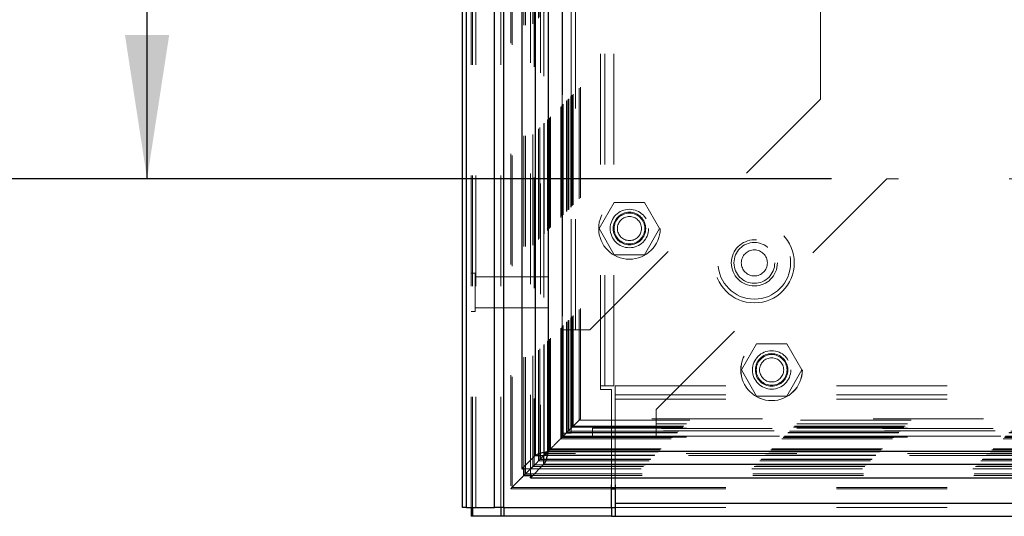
# Model space of a CAD drawing. Header units: inches. Extents: x 0.2 to 10.8, y 0.2 to 8.2.
# Tile 34 of 68: x 2.878 to 3.769, y 3.006 to 3.455. Entities that reach past the tile are written whole.
import ezdxf

# ---------------------------------------------------------------- set-up
doc = ezdxf.new("R2010")
doc.units = ezdxf.units.IN
doc.header["$MEASUREMENT"] = 0
doc.linetypes.add('HIDDEN', pattern=[0.075, 0.05, -0.025])
doc.layers.add('DIMENSIONS', color=140, linetype='Continuous')
doc.styles.add('SLDTEXTSTYLE0', font='TXT', dxfattribs={"width": 0.7})
doc.dimstyles.new('SLDDIMSTYLE0', dxfattribs={"dimtxt": 0.084961, "dimasz": 0.13, "dimexe": 0, "dimexo": 0.0625, "dimgap": 0.02124, "dimtad": 0, "dimtih": 1, "dimtoh": 1, "dimlfac": 9, "dimrnd": 1e-09, "dimzin": 12, "dimdsep": 46, "dimtxsty": 'SLDTEXTSTYLE0', "dimsah": 1, "dimcen": 0.09, "dimadec": 0, "dimazin": 3, "dimtfac": 1, "dimtofl": 0, "dimtmove": 0, "dimatfit": 3, "dimfxl": 0, "dimfrac": 2, "dimtolj": 1, "dimtzin": 12, "dimarcsym": 0})

# ---------------------------------------------------------------- blocks, each defined once
blk = doc.blocks.new('_D_1')
at = {"layer": 'DIMENSIONS'}
for p, q in [((3.61237, 4.85359), (2.86863, 4.85359)), ((2.99363, 4.85359), (2.99363, 4.34419)), ((2.83206, 4.19014), (2.80353, 4.19014)), ((2.80353, 4.19014), (2.80353, 4.05511)), ((3.1552, 4.19014), (3.18373, 4.19014)), ((3.18373, 4.19014), (3.18373, 4.05511)), ((2.80353, 4.05511), (2.83206, 4.05511)), ((3.18373, 4.05511), (3.1552, 4.05511)), ((2.99363, 3.31089), (2.99363, 4.03609)), ((3.61229, 3.31089), (2.86863, 3.31089))]:
    blk.add_line(p, q, dxfattribs=at)
for points in [[(2.99363, 4.85359), (2.97363, 4.72359), (3.01363, 4.72359)], [(2.99363, 3.31089), (3.01363, 3.44089), (2.97363, 3.44089)]]:
    blk.add_solid(points, dxfattribs=at)
at = {"layer": 'DIMENSIONS', "char_height": 0.083333, "attachment_point": 1, "style": 'SLDTEXTSTYLE0'}
for s, insert in [('13.88', (2.83206, 4.31659)), ('352.7', (2.83206, 4.16253))]:
    blk.add_mtext(s, dxfattribs=dict(at, insert=insert))

msp = doc.modelspace()

# ---------------------------------------------------------------- linework, layer by layer
at = {"color": 7, "linetype": 'HIDDEN', "lineweight": 18}
for p, q in [((3.290745, 3.013918), (3.290745, 5.557715)), ((3.286745, 3.013918), (3.286745, 5.163003)), ((3.287916, 3.013918), (3.287916, 5.162339)), ((3.290745, 3.013918), (3.290745, 5.161008)), ((3.313351, 3.013918), (3.313351, 5.150374)), ((3.316179, 3.013918), (3.316179, 5.150029)), ((3.322342, 5.133599), (3.322342, 3.030877)), ((3.323574, 3.032096), (3.323574, 5.132384)), ((3.334245, 3.049647), (3.334245, 5.114833)), ((3.335756, 3.049789), (3.335756, 5.114691)), ((3.340244, 5.115757), (3.340244, 3.048724)), ((3.342514, 3.051036), (3.342514, 5.113444)), ((3.343721, 5.112236), (3.343721, 3.052241)), ((3.347513, 3.056036), (3.347513, 5.108444)), ((3.348599, 3.057121), (3.348599, 5.107359)), ((3.348798, 3.057321), (3.348798, 5.107159)), ((3.349341, 5.106617), (3.349341, 3.057867)), ((3.352357, 5.103644), (3.352357, 3.060836)), ((3.352398, 3.060918), (3.352398, 5.103564)), ((3.352577, 3.061099), (3.352577, 5.103381)), ((3.355669, 3.064191), (3.355669, 5.100289)), ((3.355976, 3.06449), (3.355976, 5.099979)), ((3.356296, 5.099717), (3.356296, 3.064763)), ((3.357405, 3.065928), (3.357405, 5.098552)), ((3.358379, 3.066902), (3.358379, 5.097578)), ((3.367558, 3.076081), (3.367558, 5.0884)), ((3.368669, 3.077192), (3.368669, 5.087288)), ((3.36875, 5.087187), (3.36875, 3.077286)), ((3.368953, 5.086985), (3.368953, 3.077499)), ((3.369225, 5.086733), (3.369225, 3.077747)), ((3.369225, 3.077747), (3.369225, 5.086733)), ((3.36978, 3.078303), (3.36978, 5.086177)), ((3.369844, 3.078343), (3.369844, 5.086121)), ((3.372836, 3.081358), (3.372836, 5.083122)), ((3.372836, 3.081358), (3.372836, 5.083122)), ((3.373157, 3.08168), (3.373157, 5.082801)), ((3.374396, 3.082919), (3.374396, 5.081562)), ((3.37478, 3.083303), (3.37478, 5.081177)), ((3.376748, 3.08525), (3.376748, 5.079232)), ((3.376944, 3.08544), (3.376944, 5.079038)), ((3.377887, 3.086409), (3.377887, 5.078071)), ((3.378917, 3.08744), (3.378917, 5.07704)), ((3.384371, 3.092894), (3.384371, 5.071586)), ((3.385343, 3.093869), (3.385343, 5.070639)), ((3.403522, 3.123807), (3.403522, 5.040584)), ((3.403522, 3.123807), (3.403522, 5.040584)), ((3.407522, 3.123807), (3.407522, 5.040584)), ((3.415522, 3.123807), (3.415522, 5.040584)), ((3.369032, 3.174518), (3.369032, 4.989962)), ((3.377032, 3.174518), (3.377032, 4.989962)), ((3.381032, 3.174518), (3.381032, 4.989962)), ((3.381032, 3.174518), (3.381032, 4.989962)), ((3.602366, 3.382851), (3.602366, 4.781629)), ((3.394032, 3.174518), (3.602366, 3.382851)), ((3.453958, 3.102555), (3.662291, 3.310888)), ((4.672847, 3.310888), (3.662291, 3.310888)), ((3.416035, 3.289666), (3.402371, 3.265999)), ((3.443363, 3.289666), (3.416035, 3.289666)), ((3.457027, 3.265999), (3.443363, 3.289666)), ((3.402371, 3.265999), (3.416035, 3.242333)), ((3.443363, 3.242333), (3.457027, 3.265999)), ((3.416035, 3.242333), (3.443363, 3.242333)), ((3.290217, 3.225723), (3.286745, 3.225723)), ((3.290217, 3.191001), (3.290217, 3.225723)), ((3.356189, 3.222251), (3.290217, 3.222251)), ((3.356189, 3.194473), (3.356189, 3.222251)), ((3.286745, 3.191001), (3.290217, 3.191001)), ((3.290217, 3.194473), (3.356189, 3.194473)), ((3.369032, 3.174518), (3.381032, 3.174518)), ((3.369032, 3.081185), (3.369032, 3.174518)), ((3.377032, 3.081185), (3.377032, 3.174518)), ((3.381032, 3.174518), (3.394032, 3.174518)), ((3.544591, 3.161888), (3.530927, 3.138222)), ((3.571919, 3.161888), (3.544591, 3.161888)), ((3.585582, 3.138222), (3.571919, 3.161888)), ((3.530927, 3.138222), (3.544591, 3.114555)), ((3.571919, 3.114555), (3.585582, 3.138222)), ((3.403522, 3.120473), (3.403522, 3.123807)), ((3.415522, 3.123807), (3.403522, 3.123807)), ((3.413522, 3.120473), (3.403522, 3.120473)), ((3.413522, 3.034364), (3.413522, 3.120473)), ((3.416846, 3.123807), (4.918421, 3.123807)), ((3.416846, 3.123807), (3.416846, 3.111807)), ((3.416846, 3.115807), (4.918421, 3.115807)), ((3.416846, 3.111807), (4.918421, 3.111807)), ((3.416846, 3.111807), (3.416846, 3.034364)), ((3.416846, 3.111807), (4.918421, 3.111807)), ((3.544591, 3.114555), (3.571919, 3.114555)), ((3.453958, 3.089555), (3.453958, 3.102555)), ((3.384371, 3.092894), (3.378917, 3.08744)), ((3.384371, 3.092894), (4.950841, 3.092894)), ((4.949892, 3.093872), (3.385328, 3.093872)), ((4.88118, 3.089555), (3.453958, 3.089555)), ((3.453958, 3.077555), (3.453958, 3.089555)), ((4.88118, 3.089555), (3.453958, 3.089555)), ((3.373157, 3.08168), (3.368669, 3.077192)), ((3.369032, 3.081185), (3.377032, 3.081185)), ((3.372836, 3.081358), (4.962377, 3.081358)), ((3.372836, 3.081358), (4.962377, 3.081358)), ((3.373157, 3.08168), (4.962056, 3.08168)), ((3.37478, 3.083303), (3.374396, 3.082919)), ((3.374396, 3.082919), (4.960817, 3.082919)), ((4.960433, 3.083303), (3.37478, 3.083303)), ((4.958628, 3.085129), (3.376552, 3.085129)), ((4.958555, 3.085188), (3.376649, 3.085188)), ((3.377887, 3.086409), (3.376877, 3.0854)), ((3.378917, 3.08744), (3.377887, 3.086409)), ((3.377887, 3.086409), (4.957326, 3.086409)), ((3.378917, 3.08744), (4.956295, 3.08744)), ((3.396403, 3.077555), (3.396403, 3.085555)), ((3.453958, 3.085555), (3.396403, 3.085555)), ((4.88118, 3.085555), (3.453958, 3.085555)), ((3.368669, 3.077192), (3.367558, 3.076081)), ((3.367558, 3.076081), (4.967655, 3.076081)), ((3.368669, 3.077192), (4.966544, 3.077192)), ((3.368702, 3.077184), (4.966532, 3.077184)), ((3.36889, 3.077404), (4.966309, 3.077404)), ((3.369225, 3.077747), (4.965988, 3.077747)), ((3.369225, 3.077747), (4.965988, 3.077747)), ((4.965464, 3.07832), (3.369736, 3.07832)), ((3.36978, 3.078303), (4.965433, 3.078303)), ((3.453958, 3.077555), (3.396403, 3.077555)), ((4.88118, 3.077555), (3.453958, 3.077555)), ((4.981055, 3.062657), (3.354158, 3.062657)), ((3.355669, 3.064191), (4.979544, 3.064191)), ((3.357405, 3.065928), (3.356087, 3.064609)), ((3.356296, 3.064763), (4.978917, 3.064763)), ((3.358379, 3.066902), (3.357405, 3.065928)), ((3.357405, 3.065928), (4.977808, 3.065928)), ((3.358379, 3.066902), (4.976833, 3.066902)), ((3.347513, 3.056036), (4.987699, 3.056036)), ((3.348599, 3.057121), (4.986614, 3.057121)), ((3.348798, 3.057321), (4.986414, 3.057321)), ((3.349107, 3.057624), (4.986087, 3.057624)), ((4.982957, 3.060792), (3.352259, 3.060792)), ((3.352369, 3.060824), (4.982843, 3.060824)), ((3.352577, 3.061099), (4.982636, 3.061099)), ((3.332891, 3.048724), (3.340244, 3.048724)), ((3.341032, 3.049512), (3.340244, 3.048724)), ((3.340257, 3.048711), (3.341046, 3.0495)), ((3.340257, 3.041387), (3.340257, 3.048711)), ((3.340257, 3.048711), (4.994956, 3.048711)), ((3.342514, 3.051036), (3.340988, 3.049511)), ((3.341324, 3.044278), (4.993889, 3.044278)), ((3.342514, 3.051036), (4.992699, 3.051036)), ((3.343825, 3.052356), (4.991382, 3.052356)), ((3.341181, 3.042767), (4.994031, 3.042767)), ((3.322335, 3.030853), (3.413522, 3.030853)), ((3.325767, 3.034301), (3.323574, 3.032096)), ((3.323574, 3.032096), (3.413522, 3.032096)), ((3.416846, 3.032096), (4.918421, 3.032096)), ((3.416846, 3.030853), (4.918421, 3.030853)), ((3.416846, 3.017918), (4.918421, 3.017918)), ((3.416846, 3.013918), (4.918421, 3.013918))]:
    msp.add_line(p, q, dxfattribs=at)
at = {"color": 7, "linetype": 'Continuous', "lineweight": 25}
for p, q in [((3.278745, 3.013918), (3.278745, 5.163912)), ((3.282259, 3.013918), (3.282259, 5.162339)), ((3.307694, 3.013918), (3.307694, 5.150374)), ((3.316179, 3.013918), (3.316179, 5.150029)), ((3.332366, 5.115757), (3.332366, 3.048724)), ((3.344478, 5.103644), (3.344478, 3.060836)), ((3.356296, 5.099717), (3.356296, 3.064763)), ((3.356087, 3.064609), (3.352335, 3.060858)), ((3.356296, 3.064763), (4.978917, 3.064763)), ((3.344478, 3.060836), (3.332366, 3.048724)), ((3.352357, 3.060836), (3.341032, 3.049512)), ((3.341046, 3.0495), (3.352369, 3.060824)), ((3.344478, 3.060836), (3.352357, 3.060836)), ((3.352369, 3.052945), (3.352369, 3.060824)), ((3.332366, 3.048724), (3.332891, 3.048724)), ((3.334245, 3.042767), (3.334245, 3.049647)), ((3.335756, 3.044278), (3.334245, 3.042767)), ((3.335756, 3.044278), (3.335756, 3.049789)), ((3.340988, 3.049511), (3.335756, 3.044278)), ((3.335756, 3.044278), (3.341324, 3.044278)), ((3.340257, 3.040833), (3.352369, 3.052945)), ((3.352369, 3.052945), (4.982843, 3.052945)), ((3.334245, 3.042767), (3.341181, 3.042767)), ((3.340257, 3.040833), (3.340257, 3.041387)), ((3.340257, 3.040833), (4.994956, 3.040833)), ((3.413522, 3.013918), (3.413522, 3.034364)), ((3.413522, 3.032096), (3.416846, 3.032096)), ((3.413522, 3.030853), (3.416846, 3.030853)), ((3.416846, 3.034364), (3.416846, 3.017918)), ((3.416846, 3.017918), (4.918421, 3.017918)), ((3.416846, 3.017918), (3.416846, 3.005918)), ((3.282259, 3.013918), (3.278745, 3.013918)), ((3.282259, 3.013918), (3.307694, 3.013918)), ((3.286745, 3.013918), (3.286745, 3.005918)), ((3.287915, 3.013918), (3.287915, 3.005918)), ((3.316179, 3.013918), (3.307694, 3.013918)), ((3.31335, 3.013918), (3.31335, 3.005918)), ((3.316175, 3.013918), (3.316175, 3.005918)), ((3.316179, 3.013918), (3.413522, 3.013918)), ((3.413512, 3.013918), (3.413512, 3.005918)), ((3.413522, 3.013918), (3.416846, 3.013918)), ((3.287915, 3.005918), (3.286745, 3.005918)), ((3.31335, 3.005918), (3.287915, 3.005918)), ((3.316175, 3.005918), (3.31335, 3.005918)), ((3.413512, 3.005918), (3.316175, 3.005918)), ((3.413512, 3.005918), (3.416846, 3.005918)), ((3.416846, 3.005918), (4.918421, 3.005918))]:
    msp.add_line(p, q, dxfattribs=at)
at = {"color": 7, "linetype": 'HIDDEN', "lineweight": 18, "flags": 128}
msp.add_lwpolyline([(3.375977, 3.084502), (3.37637, 3.084905), (3.376612, 3.085145), (3.376784, 3.0853), (3.376838, 3.085356), (3.376877, 3.0854), (3.376916, 3.085446), (3.376833, 3.085367), (3.376189, 3.084714), (3.373157, 3.08168), (3.373157, 3.08168)], dxfattribs=at)
at = {"color": 7, "linetype": 'HIDDEN', "lineweight": 18}
for centre, radius in [((3.429699, 3.265999), 0.027778), ((3.429699, 3.265999), 0.017361), ((3.429699, 3.265999), 0.014722), ((3.429699, 3.265999), 0.013889), ((3.429699, 3.265999), 0.010883), ((3.542633, 3.234918), 0.036111), ((3.542633, 3.234918), 0.032778), ((3.542633, 3.234918), 0.032778), ((3.542633, 3.234918), 0.020833), ((3.542633, 3.234918), 0.018444), ((3.542633, 3.234918), 0.011778), ((3.55818, 3.138222), 0.027778), ((3.558255, 3.138222), 0.027778), ((3.558255, 3.138222), 0.017361), ((3.558255, 3.138222), 0.014722), ((3.558255, 3.138222), 0.013889), ((3.558255, 3.138222), 0.010883)]:
    msp.add_circle(centre, radius, dxfattribs=at)
for points, knots in [([(3.37228, 3.080803), (3.372614, 3.081138), (3.374753, 3.083286), (3.377563, 3.086119), (3.379712, 3.088242), (3.380361, 3.088884)], [0, 0, 0, 0, 0.1143044, 0.7325825, 1, 1, 1, 1]), ([(3.384128, 3.092651), (3.38424, 3.092756), (3.384556, 3.093052), (3.384904, 3.093418), (3.385146, 3.093668), (3.385303, 3.093826), (3.385381, 3.093912), (3.385115, 3.093678), (3.384692, 3.093232), (3.384371, 3.092894)], [0, 0, 0, 0, 0.0736502, 0.2084877, 0.2702049, 0.3287454, 0.4334959, 0.5703776, 1, 1, 1, 1]), ([(3.368669, 3.077192), (3.368693, 3.077211), (3.368761, 3.077266), (3.368882, 3.077372), (3.36902, 3.077509), (3.369158, 3.077654), (3.369316, 3.077826), (3.369457, 3.077976), (3.369548, 3.07807), (3.369583, 3.078105), (3.369585, 3.078107), (3.369587, 3.078109), (3.369598, 3.078121), (3.369651, 3.078178), (3.371336, 3.079956), (3.373003, 3.081574), (3.374628, 3.083152)], [0, 0, 0, 0, 0.0159903, 0.0445499, 0.0625985, 0.0827508, 0.1059837, 0.1333492, 0.1485017, 0.1494763, 0.1495373, 0.1495472, 0.150419, 0.155067, 0.1757285, 1, 1, 1, 1]), ([(3.356145, 3.064655), (3.356519, 3.065026), (3.35711, 3.065611), (3.358017, 3.066533), (3.358789, 3.067316), (3.359481, 3.067993), (3.360348, 3.068882), (3.360972, 3.069482), (3.362279, 3.070812), (3.363934, 3.072448), (3.365786, 3.074301), (3.367296, 3.075812), (3.368188, 3.076739), (3.368788, 3.077341), (3.369223, 3.077782), (3.369519, 3.078019), (3.369688, 3.078206), (3.369816, 3.078375), (3.369874, 3.078429), (3.369807, 3.078356), (3.369795, 3.078343)], [0, 0, 0, 0, 0.073645, 0.1162455, 0.1609402, 0.2062671, 0.2348925, 0.3308633, 0.4205448, 0.5688846, 0.7257391, 0.8021152, 0.8424851, 0.8830293, 0.9040875, 0.9208128, 0.9341302, 0.9503523, 0.9913514, 1, 1, 1, 1]), ([(3.368702, 3.077223), (3.368693, 3.077213), (3.368681, 3.0772), (3.368746, 3.077266), (3.368765, 3.077286)], [0, 0, 0, 0, 0.6985513, 1, 1, 1, 1]), ([(3.368967, 3.077499), (3.368939, 3.077473), (3.368846, 3.077387), (3.368864, 3.077384), (3.368921, 3.07745), (3.369014, 3.077538), (3.369047, 3.07757)], [0, 0, 0, 0, 0.2018339, 0.6612039, 0.8761623, 1, 1, 1, 1]), ([(3.348599, 3.057121), (3.348567, 3.05709), (3.348505, 3.057027), (3.348432, 3.056954), (3.348421, 3.056942), (3.348513, 3.057035), (3.348649, 3.057172), (3.348806, 3.057329), (3.349049, 3.057564), (3.349241, 3.057761), (3.349345, 3.057867)], [0, 0, 0, 0, 0.0820921, 0.1652609, 0.3380534, 0.5184586, 0.6098696, 0.7016563, 0.8395693, 1, 1, 1, 1]), ([(3.334172, 3.042694), (3.334712, 3.043228), (3.336285, 3.044787), (3.337916, 3.046431), (3.338988, 3.047511)], [0, 0, 0, 0, 0.3427259, 1, 1, 1, 1]), ([(3.342514, 3.051036), (3.342498, 3.05102), (3.342465, 3.050986), (3.34249, 3.051008), (3.342562, 3.051084), (3.342686, 3.051218), (3.342827, 3.051361), (3.342942, 3.051474), (3.343055, 3.051581), (3.343239, 3.051759), (3.343479, 3.052001), (3.343647, 3.052171), (3.343715, 3.052241)], [0, 0, 0, 0, 0.08543156, 0.17917091, 0.28521458, 0.40326893, 0.52981313, 0.58223157, 0.61667063, 0.72663746, 0.88910387, 1, 1, 1, 1]), ([(3.323574, 3.032096), (3.323259, 3.031781), (3.322835, 3.031357), (3.322446, 3.030955), (3.322322, 3.030849), (3.322329, 3.030852), (3.322375, 3.030888), (3.322427, 3.030936), (3.3225, 3.031011), (3.322626, 3.031147), (3.322948, 3.031479), (3.323404, 3.031933), (3.323761, 3.032286), (3.32391, 3.032434)], [0, 0, 0, 0, 0.3763815, 0.5069441, 0.6074228, 0.6496693, 0.6700491, 0.6899164, 0.7099241, 0.7311927, 0.7799708, 0.9078434, 1, 1, 1, 1])]:
    msp.add_open_spline(points, degree=3, knots=knots, dxfattribs=at)
at = {"color": 7, "linetype": 'Continuous', "lineweight": 25}
for points, knots in [([(3.344478, 3.060836), (3.344721, 3.061163), (3.345206, 3.061491), (3.346602, 3.062145), (3.347513, 3.062472), (3.349652, 3.063127), (3.35088, 3.063454), (3.353504, 3.064109), (3.3549, 3.064436), (3.356296, 3.064763)], [0, 0, 0, 0, 0.25, 0.25, 0.5, 0.5, 0.75, 0.75, 1, 1, 1, 1]), ([(3.356296, 3.064763), (3.356163, 3.06467), (3.355897, 3.064483), (3.355502, 3.064202), (3.355115, 3.063922), (3.35474, 3.063641), (3.35438, 3.063361), (3.354039, 3.06308), (3.353641, 3.06273), (3.353216, 3.062309), (3.352816, 3.061818), (3.352513, 3.061327), (3.352409, 3.061), (3.352357, 3.060836)], [0, 0, 0, 0, 0.071449, 0.142898, 0.214347, 0.285796, 0.357245, 0.428694, 0.500143, 0.6251072, 0.7500715, 0.8750357, 1, 1, 1, 1]), ([(3.356296, 3.064763), (3.355969, 3.063367), (3.355642, 3.061971), (3.354987, 3.059347), (3.35466, 3.058119), (3.354005, 3.05598), (3.353678, 3.055069), (3.353024, 3.053673), (3.352696, 3.053188), (3.352369, 3.052945)], [0, 0, 0, 0, 0.25, 0.25, 0.5, 0.5, 0.75, 0.75, 1, 1, 1, 1]), ([(3.352369, 3.060824), (3.352463, 3.060851), (3.35265, 3.060904), (3.35293, 3.061034), (3.353211, 3.061198), (3.353491, 3.061397), (3.353772, 3.061631), (3.354052, 3.061895), (3.354403, 3.062261), (3.354824, 3.062753), (3.355314, 3.063388), (3.355805, 3.064065), (3.356132, 3.06453), (3.356296, 3.064763)], [0, 0, 0, 0, 0.071449, 0.14289799, 0.21434699, 0.28579598, 0.35724498, 0.42869398, 0.50014297, 0.62510723, 0.75007149, 0.87503574, 1, 1, 1, 1]), ([(3.334245, 3.042767), (3.333807, 3.042317), (3.333242, 3.041736), (3.332093, 3.040611), (3.330855, 3.039388), (3.32811, 3.036612), (3.326382, 3.034921), (3.32586, 3.034395), (3.325767, 3.034301)], [0, 0, 0, 0, 0.2039007, 0.2630224, 0.5851222, 0.8776238, 0.9781088, 1, 1, 1, 1])]:
    msp.add_open_spline(points, degree=3, knots=knots, dxfattribs=at)

# ---------------------------------------------------------------- dimensions: what is measured, and where the dimension line sits
at = {"layer": 'DIMENSIONS'}
dim = msp.add_linear_dim(base=(2.993629, 3.310888), p1=(3.662366, 4.853592), p2=(3.662291, 3.310888), angle=90, dimstyle='SLDDIMSTYLE0', dxfattribs=at)
dim.commit()
dim.dimension.update_dxf_attribs({"geometry": '_D_1', "text_midpoint": (2.993629, 4.190143), "dimtype": 160})

doc.saveas('drawing.dxf')
